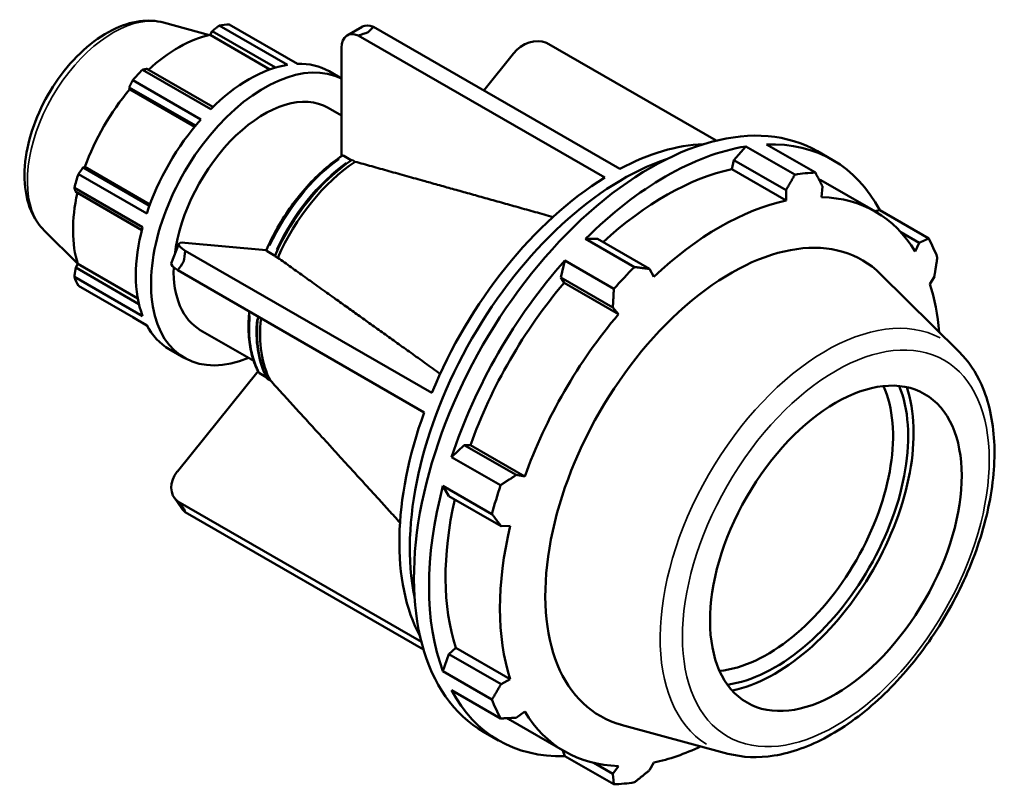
# Model space of a CAD drawing. Header units: inches. Extents: x -3.4 to 52.9, y -14.1 to 33.6.
# Tile 8 of 8: x 46.4 to 52.9, y 28.5 to 33.6. Entities that reach past the tile are written whole.
import ezdxf

# ---------------------------------------------------------------- set-up
doc = ezdxf.new("R2010")
doc.units = ezdxf.units.IN
doc.header["$MEASUREMENT"] = 0
doc.layers.add('Visible (ANSI)', color=7, linetype='Continuous', lineweight=50)
doc.layers.add('Visible Narrow (ANSI)', color=7, linetype='Continuous', lineweight=35)

msp = doc.modelspace()

# ---------------------------------------------------------------- linework, layer by layer
at = {"layer": 'Visible (ANSI)'}
for p, q in [((47.3387, 33.552), (47.6428, 33.4695)), ((48.1622, 33.2719), (47.7086, 33.5332)), ((47.7744, 33.5395), (48.228, 33.2783)), ((48.6594, 33.5252), (48.559, 33.4674)), ((48.7333, 33.5241), (50.3719, 32.5805)), ((47.6471, 33.4705), (47.6612, 33.4951)), ((48.0452, 33.2412), (47.6471, 33.4705)), ((47.6612, 33.4951), (48.0813, 33.2532)), ((50.2715, 32.5227), (48.6329, 33.4663)), ((48.5219, 33.3857), (48.5219, 32.6651)), ((51.0129, 32.7683), (49.8835, 33.4187)), ((49.6643, 33.348), (49.4664, 33.1019)), ((47.1986, 33.2395), (47.6523, 32.9782)), ((47.6659, 32.9916), (47.2265, 33.2447)), ((48.4387, 33.2287), (48.5219, 33.1808)), ((47.5865, 32.9089), (47.1329, 33.1701)), ((47.11, 33.1219), (47.5511, 32.8679)), ((47.1131, 33.1089), (47.11, 33.1219)), ((47.5448, 32.8603), (47.1131, 33.1089)), ((48.4328, 32.9863), (48.5219, 32.935)), ((51.3463, 32.743), (51.672, 32.5554)), ((48.5815, 32.6412), (48.5367, 32.667)), ((51.2089, 32.7297), (51.1304, 32.6383)), ((51.5347, 32.5421), (51.2089, 32.7297)), ((51.6861, 32.6973), (51.7866, 32.6394)), ((48.6117, 32.6283), (48.5915, 32.6399)), ((51.1304, 32.6383), (51.1162, 32.5781)), ((51.1304, 32.6383), (51.4765, 32.439)), ((46.7723, 32.5455), (47.2259, 32.2843)), ((46.8026, 32.5894), (46.8153, 32.5931)), ((47.2437, 32.3354), (46.8026, 32.5894)), ((47.247, 32.3445), (46.8153, 32.5931)), ((51.1162, 32.5781), (51.4777, 32.3699)), ((51.7088, 32.5045), (52.0703, 32.2963)), ((47.1987, 32.1926), (46.745, 32.4538)), ((46.7544, 32.427), (47.1939, 32.1739)), ((51.4765, 32.439), (51.4777, 32.3699)), ((51.7133, 32.3928), (51.7198, 32.4625)), ((52.0997, 32.3058), (52.0656, 32.299)), ((52.4254, 32.1182), (52.0997, 32.3058)), ((46.5441, 32.1721), (46.768, 31.9505)), ((52.2391, 32.1606), (52.3621, 32.0898)), ((47.4399, 32.082), (47.3897, 31.9525)), ((48.0206, 32.0405), (47.48, 32.0901)), ((50.222, 32.1152), (50.1435, 32.1161)), ((50.1435, 32.1161), (50.4692, 31.9285)), ((50.5682, 31.9159), (50.222, 32.1152)), ((52.3621, 32.0898), (52.3356, 32.0317)), ((47.4827, 32.0361), (49.1213, 31.0925)), ((48.0267, 32.0328), (48.0715, 32.007)), ((46.7544, 31.9243), (46.7686, 31.9488)), ((47.1671, 31.7193), (46.7686, 31.9488)), ((48.0781, 32.0016), (48.0983, 31.99)), ((50.0061, 31.9712), (49.9788, 31.8587)), ((50.3318, 31.7837), (50.0061, 31.9712)), ((47.1747, 31.6823), (46.7544, 31.9243)), ((49.0711, 30.9631), (47.4325, 31.9067)), ((50.5977, 31.8632), (50.5682, 31.9159)), ((52.6275, 31.3649), (52.1055, 31.8814)), ((46.745, 31.8642), (47.1987, 31.603)), ((49.9788, 31.8587), (50.0006, 31.8228)), ((49.9788, 31.8587), (50.325, 31.6593)), ((50.0006, 31.8228), (50.3621, 31.6146)), ((52.4332, 31.8154), (52.4628, 31.8666)), ((47.2259, 31.5426), (46.7723, 31.8039)), ((50.325, 31.6593), (50.3621, 31.6146)), ((47.1329, 31.5946), (47.2271, 31.5403)), ((47.5825, 31.5097), (47.9374, 31.3053)), ((47.3758, 31.3829), (47.4762, 31.3251)), ((47.9665, 31.2369), (47.4298, 30.5696)), ((47.9765, 31.2224), (48.0213, 31.1966)), ((48.0279, 31.1867), (48.0481, 31.1751)), ((49.3365, 30.7461), (49.2527, 30.6663)), ((49.3783, 30.7451), (49.3365, 30.7461)), ((49.6826, 30.5468), (49.3365, 30.7461)), ((49.3783, 30.7451), (49.7398, 30.5369)), ((49.2527, 30.6663), (49.5784, 30.4787)), ((49.7398, 30.5369), (49.6826, 30.5468)), ((49.1958, 30.4747), (49.2357, 30.4069)), ((49.5215, 30.2872), (49.1958, 30.4747)), ((47.4099, 30.3949), (47.4601, 30.3233)), ((49.2357, 30.4069), (49.5819, 30.2076)), ((47.4325, 30.3711), (49.0521, 29.4384)), ((49.0661, 29.3876), (47.4827, 30.2995)), ((49.5819, 30.2076), (49.6422, 30.2082)), ((49.2807, 29.399), (49.2357, 29.3567)), ((49.2807, 29.399), (49.6422, 29.1908)), ((49.2357, 29.3567), (49.1958, 29.2429)), ((49.5819, 29.1573), (49.2357, 29.3567)), ((49.1958, 29.2429), (49.5215, 29.0553)), ((49.6422, 29.1908), (49.5819, 29.1573)), ((49.5784, 28.9293), (49.2527, 29.1168)), ((49.6826, 28.9341), (49.7398, 28.9746)), ((49.6436, 28.9181), (50.0051, 28.7099)), ((51.0904, 28.6955), (50.3815, 28.8878)), ((49.4654, 28.841), (49.5659, 28.7832)), ((49.9937, 28.7165), (50.0061, 28.6796)), ((50.0061, 28.6796), (50.3318, 28.492)), ((50.325, 28.5614), (50.1989, 28.634)), ((50.3621, 28.6135), (50.325, 28.5614)), ((50.5682, 28.585), (50.5977, 28.6363))]:
    msp.add_line(p, q, dxfattribs=at)
for centre, major_axis, ratio, start_param, end_param in [((47.4536, 32.5671), (0.5315, 0.9229), 0.578093, 0.343502, 0.438029), ((48.7482, 33.371), (-0.0888, 0.1543), 0.578093, 5.618732, 6.283185), ((47.4365, 32.5769), (0.4943, 0.8583), 0.578093, 0.478032, 1.071949), ((48.6478, 33.3132), (-0.0888, 0.1543), 0.578093, 5.618732, 7.070517), ((49.7902, 33.2755), (0.1458, 0.1022), 0.787757, 0.471591, 1.923377), ((48.0077, 32.248), (-0.5315, -0.9229), 0.578093, 3.173329, 6.926686), ((47.9073, 32.3058), (0.5315, 0.9229), 0.578093, 0.438029, 1.1289), ((47.9073, 32.3058), (0.5315, 0.9229), 0.578093, 0, 0.343502), ((47.4536, 32.5671), (-0.5315, -0.9229), 0.578093, 4.270492, 4.36502), ((47.4365, 32.5769), (0.4943, 0.8583), 0.578093, 1.26343, 1.874295), ((48.0077, 32.248), (0.4252, 0.7383), 0.578093, 0, 2.202384), ((50.5758, 30.7691), (1.1103, 1.9281), 0.578093, 0, 3.141593), ((47.9073, 32.3058), (0.5315, 0.9229), 0.578093, 1.223427, 1.914298), ((50.3217, 30.9155), (0.9993, 1.7353), 0.578093, 0.343008, 0.748001), ((50.6762, 30.7113), (1.1103, 1.9281), 0.578093, 5.935816, 6.626687), ((50.6762, 30.7113), (-1.1103, -1.9281), 0.578093, 3.579622, 4.270492), ((48.6417, 31.8829), (-0.4811, -0.8354), 0.578093, 3.998776, 4.898536), ((48.6619, 31.8713), (-0.4811, -0.8354), 0.578093, 3.998776, 4.898536), ((50.3913, 30.8754), (-0.9993, -1.7353), 0.578093, 3.718727, 5.706051), ((47.4536, 32.5671), (-0.5315, -0.9229), 0.578093, 5.055891, 5.150418), ((50.6762, 30.7113), (-1.0326, -1.7932), 0.578093, 3.619624, 4.213542), ((51.0019, 30.5237), (1.1103, 1.9281), 0.578093, 0.343502, 0.438029), ((50.3217, 30.9155), (-0.9993, -1.7353), 0.578093, 3.96052, 4.936792), ((50.6762, 30.7113), (1.0326, 1.7932), 0.578093, 0, 0.014191), ((47.4365, 32.5769), (0.4943, 0.8583), 0.578093, 2.065615, 2.659693), ((51.0377, 30.5031), (-1.0326, -1.7932), 0.578093, 3.619624, 4.23049), ((51.0377, 30.5031), (1.0326, 1.7932), 0.578093, 5.975819, 6.586684), ((47.9073, 32.3058), (0.5315, 0.9229), 0.578093, 2.008825, 2.699696), ((51.1117, 30.4605), (0.8719, 1.5141), 0.578093, 6.13202, 9.575944), ((47.6058, 32.0176), (-0.166, 0.0644), 0.209664, 5.650597, 7.102382), ((51.0019, 30.5237), (1.1103, 1.9281), 0.578093, 5.841289, 5.935816), ((47.5556, 31.8882), (-0.166, 0.0644), 0.209664, 0, 0.819197), ((50.6762, 30.7113), (-1.1103, -1.9281), 0.578093, 4.36502, 5.055891), ((48.0077, 32.248), (-0.4252, -0.7383), 0.578093, 5.460207, 6.283185), ((51.0019, 30.5237), (-1.1103, -1.9281), 0.578093, 4.270492, 4.36502), ((47.4536, 32.5671), (-0.5315, -0.9229), 0.578093, 5.841289, 5.935816), ((50.6762, 30.7113), (-1.0326, -1.7932), 0.578093, 4.405023, 5.015888), ((51.0377, 30.5031), (1.0326, 1.7932), 0.578093, 5.586993, 5.801286), ((48.6417, 31.8829), (-0.4811, -0.8354), 0.578093, 5.361658, 5.945734), ((48.6619, 31.8713), (-0.4811, -0.8354), 0.578093, 5.361658, 5.945734), ((51.0377, 30.5031), (-1.0326, -1.7932), 0.578093, 4.405023, 5.015888), ((47.9073, 32.3058), (-0.5315, -0.9229), 0.578093, 5.935816, 6.283185), ((51.3515, 30.3224), (-0.5904, -1.0252), 0.578093, 0.395038, 2.746554), ((51.4017, 30.2935), (0.6258, 1.0867), 0.578093, 3.562101, 5.862677), ((51.4017, 30.2935), (0.6513, 1.131), 0.578093, 3.612867, 5.811911), ((50.3217, 30.9155), (-0.9993, -1.7353), 0.578093, 5.007718, 5.940178), ((47.5556, 30.4971), (-0.1458, -0.1022), 0.787757, 5.064969, 6.516755), ((50.6762, 30.7113), (-1.1103, -1.9281), 0.578093, 5.150418, 5.841289), ((51.0019, 30.5237), (-1.1103, -1.9281), 0.578093, 5.055891, 5.150418), ((50.6762, 30.7113), (-1.0326, -1.7932), 0.578093, 5.207208, 5.801286), ((47.6058, 30.4255), (-0.1458, -0.1022), 0.787757, 0, 0.233569), ((51.0377, 30.5031), (-1.0326, -1.7932), 0.578093, 5.190421, 5.801286), ((50.6762, 30.7113), (-1.1103, -1.9281), 0.578093, 5.935816, 6.626687), ((51.0019, 30.5237), (-1.1103, -1.9281), 0.578093, 5.841289, 5.935816), ((51.0377, 30.5031), (-1.0326, -1.7932), 0.578093, 5.975819, 6.586684), ((50.6762, 30.7113), (-1.0326, -1.7932), 0.578093, 6.261916, 6.283185), ((51.0377, 30.5031), (1.0326, 1.7932), 0.578093, 3.619624, 3.837785), ((51.0019, 30.5237), (-1.1103, -1.9281), 0.578093, 0.343502, 0.438029)]:
    msp.add_ellipse(centre, major_axis=major_axis, ratio=ratio, start_param=start_param, end_param=end_param, dxfattribs=at)
msp.add_ellipse((51.8077, 30.0597), major_axis=(0.5904, 1.0252), ratio=0.578093, dxfattribs=at)
for points, knots in [([(47.3387, 33.552), (47.2877, 33.5658), (47.234, 33.5684), (47.1185, 33.5536), (47.0567, 33.5331), (46.9301, 33.4694), (46.8658, 33.4238), (46.7449, 33.3141), (46.6884, 33.2497), (46.5888, 33.1096), (46.5457, 33.034), (46.4761, 32.878), (46.4496, 32.7976), (46.4166, 32.6383), (46.4101, 32.5595), (46.4206, 32.4107), (46.4373, 32.3406), (46.4877, 32.2389), (46.5131, 32.2028), (46.5441, 32.1721)], [5.650886, 5.650886, 5.650886, 5.650886, 5.913308, 5.913308, 6.220719, 6.220719, 6.562634, 6.562634, 6.906671, 6.906671, 7.247258, 7.247258, 7.587923, 7.587923, 7.932065, 7.932065, 8.27345, 8.27345, 8.490148, 8.490148, 8.490148, 8.490148]), ([(48.5259, 32.6678), (48.4855, 32.641), (48.4455, 32.6103), (48.3674, 32.5418), (48.3293, 32.5041), (48.2562, 32.4229), (48.2213, 32.3794), (48.1555, 32.288), (48.1247, 32.2402), (48.0683, 32.1415), (48.0427, 32.0907), (48.02, 32.0392)], [0.0746593, 0.0746593, 0.0746593, 0.0746593, 0.2542025, 0.2542025, 0.4337457, 0.4337457, 0.6132889, 0.6132889, 0.7928321, 0.7928321, 0.9723753, 0.9723753, 0.9723753, 0.9723753]), ([(48.5367, 32.667), (48.5349, 32.668), (48.5328, 32.6688), (48.5294, 32.6691), (48.5276, 32.6687), (48.5262, 32.6679), (48.526, 32.6678), (48.5259, 32.6678)], [0, 0, 0, 0, 0.01967926, 0.01967926, 0.03938622, 0.03938622, 0.04113958, 0.04113958, 0.04113958, 0.04113958]), ([(48.5915, 32.6399), (48.5903, 32.6393), (48.5887, 32.6391), (48.5855, 32.6394), (48.5834, 32.6401), (48.5815, 32.6412)], [0.12067293, 0.12067293, 0.12067293, 0.12067293, 0.13810266, 0.13810266, 0.15778238, 0.15778238, 0.15778238, 0.15778238]), ([(48.0201, 32.0392), (48.02, 32.039), (48.0199, 32.0387), (48.0202, 32.0378), (48.0209, 32.0369), (48.0231, 32.0351), (48.0249, 32.0339), (48.0267, 32.0328)], [-0.04754386, -0.04754386, -0.04754386, -0.04754386, -0.03938622, -0.03938622, -0.01967926, -0.01967926, 0, 0, 0, 0]), ([(48.0715, 32.007), (48.0733, 32.006), (48.0751, 32.0048), (48.0771, 32.003), (48.0779, 32.0022), (48.0781, 32.0016)], [0.15778238, 0.15778238, 0.15778238, 0.15778238, 0.17746211, 0.17746211, 0.19489184, 0.19489184, 0.19489184, 0.19489184]), ([(47.9083, 31.6327), (47.9073, 31.6232), (47.9065, 31.6137), (47.9021, 31.5555), (47.9021, 31.5084), (47.9095, 31.4187), (47.9168, 31.3762), (47.9387, 31.2971), (47.9533, 31.2605), (47.9714, 31.2275)], [1.44658, 1.44658, 1.44658, 1.44658, 1.4812366, 1.4812366, 1.6608576, 1.6608576, 1.8404787, 1.8404787, 2.0200997, 2.0200997, 2.0200997, 2.0200997]), ([(51.0904, 28.6955), (51.187, 28.6693), (51.2912, 28.6659), (51.5145, 28.7015), (51.6342, 28.7449), (51.8753, 28.876), (51.9965, 28.9656), (52.2248, 29.1801), (52.3319, 29.3048), (52.5216, 29.5761), (52.6044, 29.7226), (52.7382, 30.0236), (52.7891, 30.1781), (52.8538, 30.4813), (52.8674, 30.6299), (52.8531, 30.907), (52.8253, 31.0356), (52.7382, 31.2305), (52.6887, 31.3044), (52.6275, 31.3649)], [2.509294, 2.509294, 2.509294, 2.509294, 2.79594, 2.79594, 3.11366, 3.11366, 3.446111, 3.446111, 3.777947, 3.777947, 4.108027, 4.108027, 4.438192, 4.438192, 4.770207, 4.770207, 5.102333, 5.102333, 5.348555, 5.348555, 5.348555, 5.348555]), ([(47.9714, 31.2275), (47.9716, 31.2273), (47.9717, 31.2271), (47.9729, 31.2252), (47.9747, 31.2235), (47.9765, 31.2224)], [-0.02205411, -0.02205411, -0.02205411, -0.02205411, -0.01967926, -0.01967926, 0, 0, 0, 0])]:
    msp.add_open_spline(points, degree=3, knots=knots, dxfattribs=at)
for points, weights in [([(47.7086, 33.5332), (47.6844, 33.5138), (47.6612, 33.4951)], [1, 1.00140953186, 1.00200242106]), ([(47.2265, 33.2447), (47.2127, 33.2422), (47.1986, 33.2395)], [1.00200242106, 1.00140953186, 1]), ([(47.1329, 33.1701), (47.1211, 33.1456), (47.11, 33.1219)], [1, 1.00140953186, 1.00200242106]), ([(49.9273, 32.2607), (49.1387, 32.4812), (48.6117, 32.6283)], [1.0078841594, 1.02430467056, 1]), ([(46.8026, 32.5894), (46.7876, 32.5679), (46.7723, 32.5455)], [1.00200242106, 1.00140953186, 1]), ([(51.4765, 32.439), (51.5052, 32.4894), (51.5347, 32.5421)], [1.00477802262, 1.00279555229, 1]), ([(51.672, 32.5554), (51.6966, 32.5079), (51.7198, 32.4625)], [1, 1.00279555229, 1.00477802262]), ([(46.745, 32.4538), (46.7497, 32.4402), (46.7544, 32.427)], [1, 1.00140953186, 1.00200242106]), ([(52.3621, 32.0898), (52.3933, 32.1036), (52.4254, 32.1182)], [1.00477802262, 1.00279555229, 1]), ([(48.0983, 31.99), (48.5257, 31.6847), (49.1769, 31.2197)], [1, 1.02536887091, 1.00636810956]), ([(52.4823, 31.9922), (52.4726, 31.928), (52.4628, 31.8666)], [1, 1.00279555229, 1.00477802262]), ([(46.7544, 31.9243), (46.7497, 31.8949), (46.745, 31.8642)], [1.00200242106, 1.00140953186, 1]), ([(50.4692, 31.9285), (50.5199, 31.922), (50.5682, 31.9159)], [1, 1.00279555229, 1.00477802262]), ([(50.325, 31.6593), (50.3285, 31.7201), (50.3318, 31.7837)], [1.00477802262, 1.00279555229, 1]), ([(47.1317, 31.5969), (47.1323, 31.5957), (47.1329, 31.5946)], [1.00014000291, 1.0000710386, 1]), ([(48.0481, 31.1751), (48.4045, 30.7845), (48.91, 30.231)], [1, 1.02106584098, 1.01153733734]), ([(49.5784, 30.4787), (49.6318, 30.5134), (49.6826, 30.5468)], [1, 1.00279555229, 1.00477802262]), ([(49.5819, 30.2076), (49.5525, 30.2464), (49.5215, 30.2872)], [1.00477802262, 1.00279555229, 1]), ([(49.5215, 29.0553), (49.5525, 29.1072), (49.5819, 29.1573)], [1, 1.00279555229, 1.00477802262]), ([(49.6826, 28.9341), (49.6318, 28.9316), (49.5784, 28.9293)], [1.00477802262, 1.00279555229, 1]), ([(50.3318, 28.492), (50.3285, 28.5273), (50.325, 28.5614)], [1, 1.00279555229, 1.00477802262]), ([(50.5682, 28.585), (50.5199, 28.5459), (50.4692, 28.5054)], [1.00477802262, 1.00279555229, 1])]:
    msp.add_rational_spline(points, weights, degree=2, dxfattribs=at)
for points in [[(48.698, 33.4876), (48.7094, 33.4998), (48.7212, 33.512), (48.7333, 33.5241)], [(48.6329, 33.4663), (48.6551, 33.4739), (48.6769, 33.481), (48.698, 33.4876)], [(47.4717, 31.9629), (47.475, 31.9868), (47.4787, 32.0112), (47.4827, 32.0361)], [(47.4325, 31.9067), (47.4455, 31.9258), (47.4587, 31.9446), (47.4717, 31.9629)], [(48.0213, 31.1966), (48.022, 31.1962), (48.0227, 31.1957), (48.0233, 31.1952)], [(47.4717, 30.3257), (47.4587, 30.3402), (47.4455, 30.3554), (47.4325, 30.3711)], [(47.4827, 30.2995), (47.4787, 30.3081), (47.475, 30.3169), (47.4717, 30.3257)]]:
    msp.add_open_spline(points, degree=3, dxfattribs=at)
at = {"layer": 'Visible Narrow (ANSI)'}
for centre, major_axis, start_param, end_param in [((47.0021, 32.8271), (-0.4019, -0.6979), 3.434721, 5.990057), ((48.5869, 31.9144), (0.4783, 0.8306), 0.902552, 1.711574), ((48.6317, 31.8886), (-0.4783, -0.8306), 4.044145, 4.853167), ((51.7414, 30.0979), (0.7774, 1.3501), 0.021031, 3.120562), ((48.5869, 31.9144), (-0.4783, -0.8306), 5.394983, 5.916346), ((48.6317, 31.8886), (-0.4783, -0.8306), 5.394983, 5.916346)]:
    msp.add_ellipse(centre, major_axis=major_axis, ratio=0.578093, start_param=start_param, end_param=end_param, dxfattribs=at)
msp.add_ellipse((51.8077, 30.0597), major_axis=(-0.7197, -1.2498), ratio=0.578093, dxfattribs=at)

doc.saveas('drawing.dxf')
